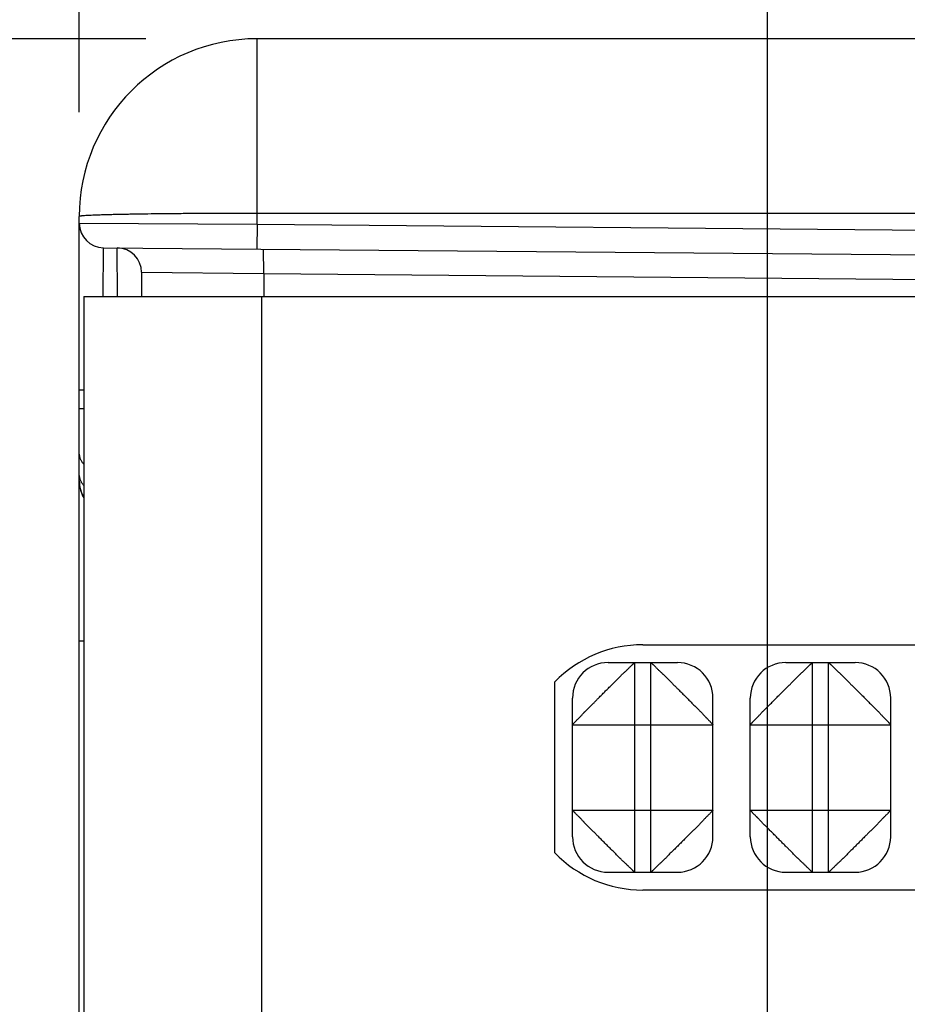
# Model space of a CAD drawing. Header units: inches. Extents: x 0 to 22, y 0 to 17.
# Tile 26 of 39: x 15.5 to 16, y 9 to 9.6. Entities that reach past the tile are written whole.
import ezdxf

# ---------------------------------------------------------------- set-up
doc = ezdxf.new("R2010")
doc.units = ezdxf.units.IN
doc.header["$LTSCALE"] = 1.21
doc.header["$MEASUREMENT"] = 0
doc.layers.get('0').update_dxf_attribs({"linetype": 'CONTINUOUS'})
doc.layers.add('DIMENSIONS', color=7, linetype='CONTINUOUS')
doc.styles.get("Standard").update_dxf_attribs({"font": 'txt', "width": 0.8})
doc.dimstyles.new('DIMSTYLE_1', dxfattribs={"dimtxt": 0.125, "dimasz": 0.18, "dimexe": 0.18, "dimexo": 0.0625, "dimgap": 0.09, "dimtad": 0, "dimtih": 1, "dimtoh": 1, "dimdec": 3, "dimzin": 4, "dimdsep": 46, "dimtxsty": 'STANDARD', "dimblk": '_FILLED', "dimblk1": '_FILLED', "dimblk2": '_FILLED', "dimcen": 0.09, "dimadec": 0, "dimazin": 0, "dimtp": 0.01, "dimtm": 0.01, "dimtfac": 1, "dimtdec": 3, "dimtofl": 0, "dimtmove": 0, "dimatfit": 3, "dimldrblk": '_FILLED', "dimfxl": 1, "dimtolj": 1, "dimtzin": 4, "dimarcsym": 0})

# ---------------------------------------------------------------- blocks, each defined once
blk = doc.blocks.new('_FILLED')
at = {"color": 0, "linetype": 'BYBLOCK'}
blk.add_solid([(0, 0), (-1, 0.1736111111), (-1, -0.1736111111)], dxfattribs=at)
blk = doc.blocks.new('*D4')
at = {"layer": 'DIMENSIONS', "color": 2, "linetype": 'CONTINUOUS'}
for p, q in [((15.5795042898, 9.5639450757), (14.6670042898, 9.5639450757)), ((14.7920042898, 9.5639450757), (14.7920042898, 7.9544450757)), ((14.7920042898, 6.0949450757), (14.7920042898, 7.7044450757)), ((15.5795042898, 6.0949450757), (14.6670042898, 6.0949450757))]:
    blk.add_line(p, q, dxfattribs=at)
at = {"layer": 'DIMENSIONS', "color": 2, "linetype": 'CONTINUOUS', "xscale": 0.18, "yscale": 0.18, "zscale": 0.18}
for p, rotation in [((14.7920042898, 9.5639450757), 90), ((14.7920042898, 6.0949450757), 270)]:
    blk.add_blockref('_FILLED', p, dxfattribs=dict(at, rotation=rotation))
at = {"layer": 'DIMENSIONS', "color": 2, "linetype": 'CONTINUOUS', "insert": (14.7920042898, 7.8919450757), "char_height": 0.125, "width": 1.325, "attachment_point": 2, "line_spacing_factor": 0.9}
blk.add_mtext('3.469{\\Ftxt.shx;\\W1.000000;\\H0.125000; }[88.11]', dxfattribs=at)
blk = doc.blocks.new('*D5')
at = {"layer": 'DIMENSIONS', "color": 2, "linetype": 'CONTINUOUS'}
for p, q in [((15.5420042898, 9.5226536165), (15.5420042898, 10.0940608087)), ((15.9291242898, 8.5995200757), (15.9291242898, 10.0940608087)), ((15.5420042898, 9.9690608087), (15.113240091, 9.9690608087)), ((15.9291242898, 9.9690608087), (16.2891242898, 9.9690608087))]:
    blk.add_line(p, q, dxfattribs=at)
at = {"layer": 'DIMENSIONS', "color": 2, "linetype": 'CONTINUOUS', "xscale": 0.18, "yscale": 0.18, "zscale": 0.18}
blk.add_blockref('_FILLED', (15.5420042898, 9.9690608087), dxfattribs=at)
at = {"layer": 'DIMENSIONS', "color": 2, "linetype": 'CONTINUOUS', "xscale": 0.18, "yscale": 0.18, "zscale": 0.18, "rotation": 180}
blk.add_blockref('_FILLED', (15.9291242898, 9.9690608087), dxfattribs=at)
at = {"layer": 'DIMENSIONS', "color": 2, "linetype": 'CONTINUOUS', "insert": (15.050740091, 10.0315608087), "char_height": 0.125, "width": 1.125, "attachment_point": 3, "line_spacing_factor": 0.9}
blk.add_mtext('.387{\\Ftxt.shx;\\W1.000000;\\H0.125000; }[9.83]', dxfattribs=at)

msp = doc.modelspace()

# ---------------------------------------------------------------- linework, layer by layer
at = {"color": 7, "linetype": 'CONTINUOUS'}
for p, q in [((15.6420042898, 9.4596416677), (15.6420042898, 9.5639450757)), ((16.3420042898, 9.5639450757), (15.6420042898, 9.5639450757)), ((15.5420042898, 6.1949450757), (15.5420042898, 9.4639450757)), ((16.3420042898, 9.4656903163), (15.6420042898, 9.4656903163)), ((15.5420042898, 9.4601536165), (15.6420042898, 9.4596416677)), ((15.6420042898, 9.4596416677), (15.6418840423, 9.4456221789)), ((15.6420042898, 9.4596416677), (16.3420042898, 9.4535328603)), ((15.5555235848, 9.418984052), (15.5556635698, 9.4463746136)), ((15.5556635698, 9.4463746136), (16.4281045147, 9.4387609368)), ((15.5634849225, 9.4189834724), (15.5633450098, 9.4463075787)), ((15.6457826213, 9.431810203), (15.645662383, 9.4455892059)), ((15.5770042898, 9.4325285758), (15.5770042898, 9.4189450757)), ((15.5770042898, 9.4325285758), (15.6457826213, 9.431810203)), ((15.6457826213, 9.431810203), (15.6457826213, 9.4189450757)), ((15.6457826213, 9.431810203), (16.3159645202, 9.4259616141)), ((15.5445042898, 9.4189450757), (15.5445042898, 6.2399450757)), ((15.5445042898, 9.4189450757), (16.4359514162, 9.4189450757)), ((15.6445042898, 9.4189450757), (15.6445042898, 6.2399450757)), ((15.5420042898, 9.366384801), (15.5445042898, 9.366384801)), ((15.5420042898, 9.3558077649), (15.5445042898, 9.3558077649)), ((15.5445042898, 9.2250369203), (15.5420042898, 9.2250369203)), ((15.8590042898, 9.2229450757), (16.1590042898, 9.2229450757)), ((15.8395042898, 9.2129450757), (15.8785042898, 9.2129450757)), ((15.8545042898, 9.0949450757), (15.8545042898, 9.2129450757)), ((15.8635042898, 9.0949450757), (15.8635042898, 9.2129450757)), ((15.9395042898, 9.2129450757), (15.9785042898, 9.2129450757)), ((15.9545042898, 9.0949450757), (15.9545042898, 9.2129450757)), ((15.9635042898, 9.0949450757), (15.9635042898, 9.2129450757)), ((15.8095042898, 9.1058748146), (15.8095042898, 9.2020153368)), ((15.8195042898, 9.1149450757), (15.8195042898, 9.1929450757)), ((15.8985042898, 9.1149450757), (15.8985042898, 9.1929450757)), ((15.9195042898, 9.1149450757), (15.9195042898, 9.1929450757)), ((15.9985042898, 9.1149450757), (15.9985042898, 9.1929450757)), ((15.8195042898, 9.1779450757), (15.8985042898, 9.1779450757)), ((15.9195042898, 9.1779450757), (15.9985042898, 9.1779450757)), ((15.8195042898, 9.1299450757), (15.8985042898, 9.1299450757)), ((15.9195042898, 9.1299450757), (15.9985042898, 9.1299450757)), ((15.8395042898, 9.0949450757), (15.8785042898, 9.0949450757)), ((15.9395042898, 9.0949450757), (15.9785042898, 9.0949450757)), ((16.1590042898, 9.0849450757), (15.8590042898, 9.0849450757))]:
    msp.add_line(p, q, dxfattribs=at)
for centre, radius, start, end in [((15.6420042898, 9.4639450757), 0.1, 90, 180), ((15.5557838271, 9.4601536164), 0.0137795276, 179.9999996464, 269.4999594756), ((15.5632247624, 9.4325285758), 0.0137795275, 5.7e-09, 89.5000006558), ((15.5620042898, 9.3152099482), 0.02, 180, 208.795375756), ((15.8590042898, 9.1539450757), 0.069, 90, 135.8395195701), ((15.8395042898, 9.1929450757), 0.02, 90, 180), ((15.8785042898, 9.1929450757), 0.02, 0, 90), ((15.9395042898, 9.1929450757), 0.02, 90, 180), ((15.9785042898, 9.1929450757), 0.02, 0, 90), ((15.8395042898, 9.1149450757), 0.02, 180, 270), ((15.8785042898, 9.1149450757), 0.02, 270, 360), ((15.9395042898, 9.1149450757), 0.02, 180, 270), ((15.9785042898, 9.1149450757), 0.02, 270, 360), ((15.8590042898, 9.1539450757), 0.069, 224.16048043, 270)]:
    msp.add_arc(centre, radius, start, end, dxfattribs=at)
for points, knots in [([(15.6420042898, 9.4656903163), (15.6387370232, 9.4656903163), (15.6322340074, 9.4656847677), (15.6225578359, 9.4656598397), (15.6130689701, 9.4656185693), (15.6038587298, 9.4655613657), (15.5950158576, 9.4654887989), (15.5866255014, 9.4654016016), (15.5787684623, 9.4653006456), (15.5725891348, 9.465203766), (15.5679686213, 9.4651192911), (15.5647652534, 9.4650546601), (15.5617479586, 9.4649873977), (15.5589240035, 9.4649176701), (15.5563001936, 9.4648456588), (15.5538828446, 9.4647715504), (15.5516777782, 9.4646955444), (15.5496903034, 9.4646178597), (15.5479251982, 9.4645387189), (15.5463866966, 9.4644584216), (15.5450784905, 9.4643772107), (15.5441339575, 9.4643056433), (15.5434960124, 9.4642464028), (15.543106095, 9.4642045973), (15.5427756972, 9.4641627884), (15.5425378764, 9.4641262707), (15.5423777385, 9.4640962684), (15.5422798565, 9.4640751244), (15.5421969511, 9.4640540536), (15.542128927, 9.464032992), (15.5420820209, 9.4640146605), (15.5420520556, 9.4639993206), (15.5420255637, 9.4639830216), (15.5420042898, 9.4639625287), (15.5420042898, 9.4639450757)], [0, 0, 0, 0, 0.0979464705, 0.194948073, 0.2900741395, 0.3824072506, 0.4710588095, 0.5551754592, 0.6339476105, 0.7066171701, 0.7404424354, 0.772484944, 0.8026675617, 0.8309176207, 0.8571674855, 0.881353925, 0.9034190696, 0.9233102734, 0.9409798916, 0.9563864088, 0.9694937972, 0.9802723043, 0.9847811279, 0.9887000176, 0.9920276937, 0.9947642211, 0.995911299, 0.996911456, 0.9977655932, 0.9984753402, 0.9990436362, 0.999276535, 0.9994767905, 1, 1, 1, 1]), ([(15.5420042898, 9.330199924), (15.5420042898, 9.3299524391), (15.5420311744, 9.3294555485), (15.5421515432, 9.3287157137), (15.5423514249, 9.3279846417), (15.5426294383, 9.3272668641), (15.5429838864, 9.3265663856), (15.5435623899, 9.3256500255), (15.544095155, 9.325017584), (15.5444847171, 9.3246229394)], [0, 0, 0, 0, 0.1186123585, 0.237949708, 0.3585988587, 0.4811855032, 0.6062493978, 0.7342299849, 1, 1, 1, 1]), ([(15.5420042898, 9.3182820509), (15.5420042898, 9.3180341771), (15.5420326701, 9.3175365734), (15.5421578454, 9.3167963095), (15.542363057, 9.316065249), (15.5427435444, 9.3150987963), (15.5434149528, 9.3139299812), (15.5441142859, 9.3130950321), (15.5445027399, 9.3126988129)], [0, 0, 0, 0, 0.1186465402, 0.2379740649, 0.3587011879, 0.4814223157, 0.7344051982, 1, 1, 1, 1]), ([(15.5420042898, 9.3152099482), (15.5420042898, 9.3149949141), (15.5420119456, 9.3145612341), (15.5420441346, 9.3139102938), (15.5420962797, 9.3132611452), (15.5421686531, 9.3126183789), (15.542263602, 9.3119779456), (15.5423831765, 9.3113311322), (15.54252537, 9.3106831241), (15.5426590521, 9.3101514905), (15.5427724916, 9.3097474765), (15.5428795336, 9.309394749), (15.5430157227, 9.3090013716), (15.5431999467, 9.3085659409), (15.543368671, 9.3082174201), (15.543514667, 9.3079244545), (15.5436361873, 9.3076810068), (15.5437665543, 9.3074201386), (15.5439532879, 9.3070468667), (15.5441461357, 9.3066619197), (15.5443426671, 9.3062700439), (15.5444421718, 9.3060718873), (15.5444922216, 9.3059729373)], [0, 0, 0, 0, 0.0665853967, 0.1342805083, 0.2017799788, 0.2682091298, 0.3345336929, 0.4022152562, 0.4718474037, 0.5399315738, 0.571927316, 0.6017794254, 0.6540677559, 0.7007398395, 0.7480904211, 0.773947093, 0.8020992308, 0.8323432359, 0.8642503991, 0.9313392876, 0.9656635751, 1, 1, 1, 1]), ([(15.8195042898, 9.1779450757), (15.8195042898, 9.1779532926), (15.8195098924, 9.1779731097), (15.8195264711, 9.1780050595), (15.8195530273, 9.178045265), (15.8195896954, 9.178093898), (15.8196365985, 9.178151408), (15.8197188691, 9.1782473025), (15.819848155, 9.1783907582), (15.8200340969, 9.1785927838), (15.8202596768, 9.1788360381), (15.820524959, 9.1791194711), (15.8208289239, 9.1794414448), (15.8211713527, 9.1797986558), (15.8215526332, 9.1801874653), (15.8219716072, 9.1806074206), (15.8224269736, 9.1810605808), (15.8229176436, 9.1815507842), (15.8234397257, 9.1820847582), (15.8239892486, 9.1826656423), (15.8245675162, 9.1832869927), (15.8251729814, 9.183941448), (15.8256973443, 9.1845006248), (15.8261334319, 9.1849545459), (15.8265873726, 9.1854181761), (15.827051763, 9.185885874), (15.8275219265, 9.1863635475), (15.8278811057, 9.1867339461), (15.8282440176, 9.1871125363), (15.8286125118, 9.1874956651), (15.8289876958, 9.1878798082), (15.8294998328, 9.1883902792), (15.8300312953, 9.1888876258), (15.8305690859, 9.1893862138), (15.8309763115, 9.1897684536), (15.8313828, 9.1901623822), (15.8317867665, 9.1905698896), (15.8321907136, 9.1909870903), (15.8325958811, 9.1914105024), (15.8330036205, 9.1918364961), (15.833415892, 9.1922614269), (15.8338320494, 9.1926849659), (15.8343916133, 9.1932497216), (15.8350963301, 9.1939562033), (15.8359432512, 9.1948081), (15.8367932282, 9.195661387), (15.8376458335, 9.1965121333), (15.8387799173, 9.1976378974), (15.839910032, 9.1987547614), (15.8410336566, 9.1998600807), (15.8418639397, 9.200674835), (15.8426815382, 9.2014781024), (15.8434819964, 9.2022684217), (15.8441332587, 9.2029209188), (15.8446388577, 9.203437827), (15.8451272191, 9.2039427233), (15.8456071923, 9.2044421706), (15.8460840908, 9.2049319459), (15.846552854, 9.2054057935), (15.8471341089, 9.2059800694), (15.847826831, 9.206644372), (15.8485057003, 9.20727834), (15.8491610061, 9.2078838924), (15.8497825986, 9.2084622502), (15.8502748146, 9.2089280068), (15.8506457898, 9.2092867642), (15.8509878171, 9.2096229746), (15.8513879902, 9.2100237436), (15.8518393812, 9.2104795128), (15.8522577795, 9.2108986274), (15.8526459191, 9.2112803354), (15.8530051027, 9.2116226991), (15.8533319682, 9.211926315), (15.8536227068, 9.2121909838), (15.8538412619, 9.2123865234), (15.8539956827, 9.2125231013), (15.854095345, 9.2126106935), (15.8541841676, 9.2126881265), (15.8542621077, 9.2127553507), (15.8543291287, 9.2128123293), (15.8543852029, 9.2128590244), (15.8544252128, 9.2128913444), (15.8544518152, 9.2129119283), (15.8544675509, 9.2129236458), (15.8544805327, 9.2129327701), (15.8544908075, 9.2129393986), (15.8544982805, 9.2129434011), (15.8545026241, 9.2129450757), (15.8545042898, 9.2129450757)], [0, 0, 0, 0, 0.0004978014, 0.001216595, 0.0021831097, 0.0034103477, 0.0049065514, 0.0066778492, 0.0110646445, 0.016604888, 0.0233122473, 0.0311628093, 0.0401237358, 0.0501373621, 0.0611403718, 0.0731140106, 0.0860754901, 0.1000602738, 0.1151327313, 0.1313161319, 0.1485021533, 0.1665553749, 0.1853298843, 0.1949419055, 0.2046889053, 0.224638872, 0.2348711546, 0.2452937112, 0.2558961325, 0.2666429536, 0.2774979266, 0.2884263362, 0.3104467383, 0.3215878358, 0.3328559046, 0.3442821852, 0.3558783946, 0.3676167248, 0.3794630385, 0.3913819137, 0.4033409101, 0.4153311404, 0.4273543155, 0.4515052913, 0.4757844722, 0.5001291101, 0.5244703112, 0.5487530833, 0.5969377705, 0.6207285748, 0.6442404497, 0.6674115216, 0.6901664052, 0.7123879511, 0.7232611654, 0.7339712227, 0.7549432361, 0.7652260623, 0.7753852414, 0.7953232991, 0.8147259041, 0.8335285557, 0.8515950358, 0.8687810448, 0.88496555, 0.8926475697, 0.9000456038, 0.9140208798, 0.9269581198, 0.9389073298, 0.9498983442, 0.9599372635, 0.9689679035, 0.9769249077, 0.9837558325, 0.9867341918, 0.9894141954, 0.9917941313, 0.993872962, 0.9956496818, 0.9971233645, 0.9982936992, 0.9987652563, 0.9991612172, 0.999481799, 0.9997274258, 0.9998990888, 1, 1, 1, 1]), ([(15.8635042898, 9.2129450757), (15.8635125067, 9.2129450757), (15.8635323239, 9.2129394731), (15.8635642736, 9.2129228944), (15.8636044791, 9.2128963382), (15.8636531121, 9.21285967), (15.8637106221, 9.2128127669), (15.8638065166, 9.2127304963), (15.8639499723, 9.2126012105), (15.8641519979, 9.2124152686), (15.8643952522, 9.2121896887), (15.8646786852, 9.2119244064), (15.8650006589, 9.2116204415), (15.8653578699, 9.2112780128), (15.8657466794, 9.2108967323), (15.8661666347, 9.2104777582), (15.8666197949, 9.2100223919), (15.8671099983, 9.2095317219), (15.8676439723, 9.2090096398), (15.8682248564, 9.2084601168), (15.8688462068, 9.2078818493), (15.8695006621, 9.2072763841), (15.8700598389, 9.2067520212), (15.87051376, 9.2063159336), (15.8709773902, 9.2058619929), (15.8714450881, 9.2053976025), (15.8719227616, 9.204927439), (15.8722931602, 9.2045682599), (15.8726717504, 9.2042053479), (15.8730548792, 9.2038368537), (15.8734390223, 9.2034616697), (15.8739494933, 9.2029495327), (15.8744468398, 9.2024180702), (15.8749454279, 9.2018802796), (15.8753276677, 9.201473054), (15.8757215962, 9.2010665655), (15.8761291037, 9.200662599), (15.8765463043, 9.2002586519), (15.8769697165, 9.1998534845), (15.8773957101, 9.1994457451), (15.8778206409, 9.1990334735), (15.8782441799, 9.1986173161), (15.8788089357, 9.1980577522), (15.8795154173, 9.1973530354), (15.8803673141, 9.1965061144), (15.881220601, 9.1956561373), (15.8820713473, 9.194803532), (15.8831971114, 9.1936694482), (15.8843139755, 9.1925393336), (15.8854192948, 9.1914157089), (15.8862340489, 9.1905854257), (15.8870373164, 9.1897678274), (15.8878276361, 9.1889673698), (15.8884801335, 9.188316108), (15.8889970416, 9.187810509), (15.8895019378, 9.1873221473), (15.8900013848, 9.1868421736), (15.89049116, 9.1863652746), (15.8909650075, 9.1858965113), (15.8915392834, 9.1853152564), (15.8922035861, 9.1846225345), (15.8928375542, 9.1839436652), (15.8934431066, 9.1832883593), (15.8940214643, 9.1826667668), (15.8944872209, 9.1821745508), (15.8948459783, 9.1818035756), (15.8951821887, 9.1814615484), (15.8955829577, 9.1810613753), (15.8960387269, 9.1806099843), (15.8964578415, 9.180191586), (15.8968395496, 9.1798034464), (15.8971819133, 9.1794442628), (15.8974855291, 9.1791173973), (15.8977501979, 9.1788266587), (15.8979457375, 9.1786081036), (15.8980823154, 9.1784536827), (15.8981699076, 9.1783540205), (15.8982473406, 9.1782651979), (15.8983145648, 9.1781872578), (15.8983715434, 9.1781202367), (15.8984182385, 9.1780641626), (15.8984505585, 9.1780241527), (15.8984711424, 9.1779975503), (15.8984828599, 9.1779818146), (15.8984919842, 9.1779688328), (15.8984986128, 9.177958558), (15.8985026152, 9.177951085), (15.8985042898, 9.1779467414), (15.8985042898, 9.1779450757)], [0, 0, 0, 0, 0.0004978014, 0.001216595, 0.0021831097, 0.0034103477, 0.0049065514, 0.0066778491, 0.0110646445, 0.0166048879, 0.0233122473, 0.0311628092, 0.0401237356, 0.0501373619, 0.0611403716, 0.0731140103, 0.0860754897, 0.1000602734, 0.1151327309, 0.1313161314, 0.1485021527, 0.1665553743, 0.1853298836, 0.1949419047, 0.2046889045, 0.2246388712, 0.2348711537, 0.2452937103, 0.2558961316, 0.2666429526, 0.2774979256, 0.2884263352, 0.3104467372, 0.3215878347, 0.3328559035, 0.344282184, 0.3558783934, 0.3676167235, 0.3794630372, 0.3913819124, 0.4033409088, 0.415331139, 0.4273543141, 0.4515052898, 0.4757844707, 0.5001291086, 0.5244703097, 0.5487530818, 0.5969377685, 0.6207285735, 0.6442404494, 0.6674115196, 0.6901663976, 0.7123879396, 0.7232611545, 0.7339712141, 0.7549432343, 0.7652260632, 0.7753852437, 0.7953233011, 0.8147259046, 0.8335285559, 0.8515950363, 0.8687810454, 0.8849655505, 0.8926475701, 0.9000456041, 0.9140208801, 0.9269581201, 0.93890733, 0.9498983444, 0.9599372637, 0.9689679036, 0.9769249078, 0.9837558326, 0.9867341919, 0.9894141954, 0.9917941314, 0.9938729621, 0.9956496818, 0.9971233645, 0.9982936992, 0.9987652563, 0.9991612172, 0.999481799, 0.9997274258, 0.9998990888, 1, 1, 1, 1]), ([(15.9195042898, 9.1779450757), (15.9195042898, 9.1779467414), (15.9195059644, 9.177951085), (15.9195099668, 9.177958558), (15.9195165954, 9.1779688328), (15.9195257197, 9.1779818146), (15.9195374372, 9.1779975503), (15.9195580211, 9.1780241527), (15.9195903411, 9.1780641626), (15.9196370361, 9.1781202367), (15.9196940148, 9.1781872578), (15.919761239, 9.1782651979), (15.9198386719, 9.1783540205), (15.9199262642, 9.1784536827), (15.9200628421, 9.1786081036), (15.9202583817, 9.1788266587), (15.9205230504, 9.1791173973), (15.9208266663, 9.1794442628), (15.92116903, 9.1798034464), (15.9215507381, 9.180191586), (15.9219698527, 9.1806099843), (15.9224256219, 9.1810613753), (15.9228263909, 9.1814615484), (15.9231626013, 9.1818035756), (15.9235213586, 9.1821745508), (15.9239871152, 9.1826667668), (15.924565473, 9.1832883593), (15.9251710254, 9.1839436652), (15.9258049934, 9.1846225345), (15.9264692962, 9.1853152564), (15.9270435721, 9.1858965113), (15.9275174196, 9.1863652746), (15.9280071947, 9.1868421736), (15.9285066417, 9.1873221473), (15.9290115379, 9.1878105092), (15.9295284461, 9.1883161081), (15.9301809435, 9.1889673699), (15.9309712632, 9.1897678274), (15.9317745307, 9.1905854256), (15.9325892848, 9.1914157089), (15.933694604, 9.1925393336), (15.9348114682, 9.1936694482), (15.9359372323, 9.1948035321), (15.9367879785, 9.1956561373), (15.9376412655, 9.1965061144), (15.9384931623, 9.1973530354), (15.9391996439, 9.1980577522), (15.9397643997, 9.1986173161), (15.9401879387, 9.1990334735), (15.9406128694, 9.1994457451), (15.9410388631, 9.1998534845), (15.9414622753, 9.2002586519), (15.9418794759, 9.200662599), (15.9422869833, 9.2010665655), (15.9426809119, 9.201473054), (15.9430631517, 9.2018802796), (15.9435617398, 9.2024180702), (15.9440590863, 9.2029495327), (15.9445695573, 9.2034616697), (15.9449537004, 9.2038368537), (15.9453368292, 9.2042053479), (15.9457154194, 9.2045682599), (15.946085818, 9.204927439), (15.9465634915, 9.2053976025), (15.9470311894, 9.2058619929), (15.9474948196, 9.2063159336), (15.9479487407, 9.2067520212), (15.9485079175, 9.2072763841), (15.9491623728, 9.2078818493), (15.9497837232, 9.2084601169), (15.9503646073, 9.2090096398), (15.9508985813, 9.2095317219), (15.9513887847, 9.2100223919), (15.9518419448, 9.2104777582), (15.9522619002, 9.2108967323), (15.9526507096, 9.2112780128), (15.9530079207, 9.2116204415), (15.9533298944, 9.2119244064), (15.9536133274, 9.2121896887), (15.9538565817, 9.2124152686), (15.9540586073, 9.2126012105), (15.954202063, 9.2127304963), (15.9542979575, 9.2128127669), (15.9543554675, 9.21285967), (15.9544041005, 9.2128963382), (15.954444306, 9.2129228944), (15.9544762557, 9.2129394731), (15.9544960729, 9.2129450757), (15.9545042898, 9.2129450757)], [0, 0, 0, 0, 0.0001009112, 0.0002725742, 0.000518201, 0.0008387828, 0.0012347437, 0.0017063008, 0.0028766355, 0.0043503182, 0.0061270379, 0.0082058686, 0.0105858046, 0.0132658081, 0.0162441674, 0.0230750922, 0.0310320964, 0.0400627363, 0.0501016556, 0.06109267, 0.0730418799, 0.0859791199, 0.0999543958, 0.1073524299, 0.1150344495, 0.1312189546, 0.1484049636, 0.166471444, 0.1852740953, 0.2046766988, 0.2246147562, 0.2347739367, 0.2450567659, 0.2660287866, 0.2767388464, 0.2876120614, 0.309833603, 0.3325884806, 0.3557595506, 0.3792714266, 0.4030622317, 0.4512469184, 0.4755296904, 0.4998708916, 0.5242155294, 0.5484947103, 0.572645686, 0.5846688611, 0.5966590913, 0.6086180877, 0.6205369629, 0.6323832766, 0.6441216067, 0.6557178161, 0.6671440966, 0.6784121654, 0.6895532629, 0.7115736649, 0.7225020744, 0.7333570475, 0.7441038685, 0.7547062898, 0.7651288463, 0.7753611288, 0.7953110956, 0.8050580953, 0.8146701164, 0.8334446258, 0.8514978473, 0.8686838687, 0.8848672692, 0.8999397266, 0.9139245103, 0.9268859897, 0.9388596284, 0.9498626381, 0.9598762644, 0.9688371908, 0.9766877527, 0.9833951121, 0.9889353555, 0.9933221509, 0.9950934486, 0.9965896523, 0.9978168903, 0.998783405, 0.9995021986, 1, 1, 1, 1]), ([(15.9635042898, 9.2129450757), (15.9635125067, 9.2129450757), (15.9635323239, 9.2129394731), (15.9635642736, 9.2129228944), (15.9636044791, 9.2128963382), (15.9636531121, 9.21285967), (15.9637106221, 9.2128127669), (15.9638065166, 9.2127304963), (15.9639499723, 9.2126012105), (15.9641519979, 9.2124152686), (15.9643952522, 9.2121896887), (15.9646786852, 9.2119244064), (15.9650006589, 9.2116204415), (15.9653578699, 9.2112780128), (15.9657466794, 9.2108967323), (15.9661666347, 9.2104777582), (15.9666197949, 9.2100223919), (15.9671099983, 9.2095317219), (15.9676439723, 9.2090096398), (15.9682248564, 9.2084601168), (15.9688462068, 9.2078818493), (15.9695006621, 9.2072763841), (15.9700598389, 9.2067520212), (15.97051376, 9.2063159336), (15.9709773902, 9.2058619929), (15.9714450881, 9.2053976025), (15.9719227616, 9.204927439), (15.9722931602, 9.2045682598), (15.9726717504, 9.2042053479), (15.9730548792, 9.2038368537), (15.9734390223, 9.2034616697), (15.9739494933, 9.2029495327), (15.9744468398, 9.2024180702), (15.9749454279, 9.2018802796), (15.9753276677, 9.201473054), (15.9757215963, 9.2010665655), (15.9761291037, 9.200662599), (15.9765463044, 9.2002586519), (15.9769697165, 9.1998534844), (15.9773957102, 9.199445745), (15.9778206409, 9.1990334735), (15.9782441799, 9.1986173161), (15.9788089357, 9.1980577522), (15.9795154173, 9.1973530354), (15.9803673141, 9.1965061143), (15.9812206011, 9.1956561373), (15.9820713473, 9.194803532), (15.9831971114, 9.1936694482), (15.9843139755, 9.1925393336), (15.9854192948, 9.1914157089), (15.986234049, 9.1905854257), (15.9870373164, 9.1897678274), (15.987827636, 9.1889673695), (15.9884801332, 9.1883161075), (15.9889970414, 9.1878105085), (15.9895019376, 9.1873221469), (15.9900013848, 9.1868421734), (15.99049116, 9.1863652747), (15.9909650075, 9.1858965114), (15.9915392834, 9.1853152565), (15.9922035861, 9.1846225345), (15.9928375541, 9.1839436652), (15.9934431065, 9.1832883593), (15.9940214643, 9.1826667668), (15.9944872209, 9.1821745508), (15.9948459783, 9.1818035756), (15.9951821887, 9.1814615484), (15.9955829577, 9.1810613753), (15.9960387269, 9.1806099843), (15.9964578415, 9.180191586), (15.9968395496, 9.1798034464), (15.9971819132, 9.1794442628), (15.9974855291, 9.1791173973), (15.9977501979, 9.1788266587), (15.9979457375, 9.1786081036), (15.9980823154, 9.1784536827), (15.9981699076, 9.1783540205), (15.9982473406, 9.1782651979), (15.9983145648, 9.1781872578), (15.9983715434, 9.1781202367), (15.9984182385, 9.1780641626), (15.9984505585, 9.1780241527), (15.9984711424, 9.1779975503), (15.9984828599, 9.1779818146), (15.9984919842, 9.1779688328), (15.9984986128, 9.177958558), (15.9985026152, 9.177951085), (15.9985042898, 9.1779467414), (15.9985042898, 9.1779450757)], [0, 0, 0, 0, 0.0004978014, 0.001216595, 0.0021831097, 0.0034103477, 0.0049065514, 0.0066778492, 0.0110646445, 0.0166048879, 0.0233122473, 0.0311628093, 0.0401237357, 0.050137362, 0.0611403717, 0.0731140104, 0.0860754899, 0.1000602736, 0.115132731, 0.1313161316, 0.148502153, 0.1665553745, 0.1853298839, 0.194941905, 0.2046889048, 0.2246388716, 0.2348711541, 0.2452937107, 0.2558961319, 0.266642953, 0.2774979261, 0.2884263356, 0.3104467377, 0.3215878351, 0.332855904, 0.3442821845, 0.3558783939, 0.3676167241, 0.3794630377, 0.3913819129, 0.4033409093, 0.4153311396, 0.4273543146, 0.4515052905, 0.4757844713, 0.5001291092, 0.5244703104, 0.5487530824, 0.5969377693, 0.620728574, 0.6442404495, 0.6674115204, 0.6901664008, 0.7123879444, 0.7232611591, 0.7339712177, 0.754943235, 0.7652260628, 0.7753852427, 0.7953233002, 0.8147259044, 0.8335285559, 0.8515950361, 0.8687810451, 0.8849655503, 0.8926475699, 0.900045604, 0.91402088, 0.92695812, 0.9389073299, 0.9498983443, 0.9599372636, 0.9689679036, 0.9769249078, 0.9837558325, 0.9867341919, 0.9894141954, 0.9917941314, 0.9938729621, 0.9956496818, 0.9971233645, 0.9982936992, 0.9987652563, 0.9991612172, 0.999481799, 0.9997274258, 0.9998990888, 1, 1, 1, 1]), ([(15.8545042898, 9.0949450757), (15.8545026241, 9.0949450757), (15.8544982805, 9.0949467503), (15.8544908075, 9.0949507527), (15.8544805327, 9.0949573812), (15.8544675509, 9.0949665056), (15.8544518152, 9.0949782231), (15.8544252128, 9.094998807), (15.8543852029, 9.095031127), (15.8543291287, 9.095077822), (15.8542621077, 9.0951348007), (15.8541841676, 9.0952020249), (15.854095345, 9.0952794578), (15.8539956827, 9.0953670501), (15.8538412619, 9.095503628), (15.8536227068, 9.0956991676), (15.8533319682, 9.0959638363), (15.8530051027, 9.0962674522), (15.8526459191, 9.0966098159), (15.8522577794, 9.096991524), (15.8518393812, 9.0974106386), (15.8513879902, 9.0978664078), (15.8509878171, 9.0982671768), (15.8506457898, 9.0986033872), (15.8502748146, 9.0989621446), (15.8497825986, 9.0994279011), (15.8491610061, 9.1000062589), (15.8485057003, 9.1006118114), (15.847826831, 9.1012457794), (15.8471341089, 9.101910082), (15.846552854, 9.1024843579), (15.8460840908, 9.1029582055), (15.8456071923, 9.1034479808), (15.8451272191, 9.1039474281), (15.8446388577, 9.1044523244), (15.8441332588, 9.1049692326), (15.8434819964, 9.1056217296), (15.8426815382, 9.1064120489), (15.8418639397, 9.1072153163), (15.8410336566, 9.1080300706), (15.839910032, 9.1091353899), (15.8387799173, 9.110252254), (15.8376458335, 9.1113780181), (15.8367932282, 9.1122287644), (15.8359432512, 9.1130820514), (15.8350963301, 9.1139339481), (15.8343916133, 9.1146404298), (15.8338320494, 9.1152051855), (15.833415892, 9.1156287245), (15.8330036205, 9.1160536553), (15.8325958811, 9.1164796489), (15.8321907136, 9.1169030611), (15.8317867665, 9.1173202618), (15.8313828, 9.1177277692), (15.8309763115, 9.1181216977), (15.8305690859, 9.1185039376), (15.8300312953, 9.1190025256), (15.8294998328, 9.1194998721), (15.8289876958, 9.1200103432), (15.8286125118, 9.1203944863), (15.8282440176, 9.1207776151), (15.8278811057, 9.1211562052), (15.8275219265, 9.1215266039), (15.827051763, 9.1220042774), (15.8265873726, 9.1224719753), (15.8261334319, 9.1229356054), (15.8256973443, 9.1233895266), (15.8251729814, 9.1239487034), (15.8245675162, 9.1246031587), (15.8239892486, 9.1252245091), (15.8234397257, 9.1258053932), (15.8229176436, 9.1263393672), (15.8224269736, 9.1268295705), (15.8219716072, 9.1272827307), (15.8215526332, 9.1277026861), (15.8211713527, 9.1280914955), (15.8208289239, 9.1284487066), (15.820524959, 9.1287706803), (15.8202596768, 9.1290541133), (15.8200340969, 9.1292973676), (15.819848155, 9.1294993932), (15.8197188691, 9.1296428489), (15.8196365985, 9.1297387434), (15.8195896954, 9.1297962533), (15.8195530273, 9.1298448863), (15.8195264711, 9.1298850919), (15.8195098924, 9.1299170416), (15.8195042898, 9.1299368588), (15.8195042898, 9.1299450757)], [0, 0, 0, 0, 0.0001009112, 0.0002725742, 0.000518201, 0.0008387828, 0.0012347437, 0.0017063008, 0.0028766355, 0.0043503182, 0.006127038, 0.0082058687, 0.0105858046, 0.0132658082, 0.0162441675, 0.0230750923, 0.0310320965, 0.0400627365, 0.0501016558, 0.0610926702, 0.0730418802, 0.0859791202, 0.0999543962, 0.1073524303, 0.11503445, 0.1312189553, 0.1484049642, 0.1664714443, 0.1852740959, 0.204676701, 0.2246147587, 0.2347739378, 0.2450567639, 0.2660287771, 0.2767388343, 0.2876120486, 0.3098335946, 0.3325884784, 0.3557595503, 0.3792714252, 0.4030622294, 0.4512469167, 0.4755296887, 0.4998708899, 0.5242155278, 0.5484947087, 0.5726456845, 0.5846688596, 0.5966590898, 0.6086180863, 0.6205369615, 0.6323832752, 0.6441216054, 0.6557178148, 0.6671440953, 0.6784121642, 0.6895532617, 0.7115736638, 0.7225020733, 0.7333570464, 0.7441038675, 0.7547062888, 0.7651288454, 0.7753611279, 0.7953110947, 0.8050580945, 0.8146701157, 0.8334446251, 0.8514978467, 0.8686838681, 0.8848672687, 0.8999397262, 0.9139245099, 0.9268859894, 0.9388596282, 0.9498626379, 0.9598762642, 0.9688371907, 0.9766877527, 0.983395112, 0.9889353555, 0.9933221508, 0.9950934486, 0.9965896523, 0.9978168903, 0.998783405, 0.9995021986, 1, 1, 1, 1]), ([(15.8985042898, 9.1299450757), (15.8985042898, 9.1299368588), (15.8984986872, 9.1299170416), (15.8984821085, 9.1298850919), (15.8984555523, 9.1298448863), (15.8984188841, 9.1297962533), (15.898371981, 9.1297387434), (15.8982897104, 9.1296428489), (15.8981604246, 9.1294993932), (15.8979744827, 9.1292973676), (15.8977489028, 9.1290541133), (15.8974836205, 9.1287706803), (15.8971796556, 9.1284487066), (15.8968372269, 9.1280914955), (15.8964559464, 9.1277026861), (15.8960369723, 9.1272827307), (15.895581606, 9.1268295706), (15.895090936, 9.1263393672), (15.8945688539, 9.1258053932), (15.8940193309, 9.1252245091), (15.8934410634, 9.1246031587), (15.8928355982, 9.1239487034), (15.8923112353, 9.1233895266), (15.8918751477, 9.1229356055), (15.891421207, 9.1224719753), (15.8909568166, 9.1220042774), (15.8904866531, 9.1215266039), (15.890127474, 9.1211562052), (15.889764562, 9.1207776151), (15.8893960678, 9.1203944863), (15.8890208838, 9.1200103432), (15.8885087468, 9.1194998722), (15.8879772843, 9.1190025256), (15.8874394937, 9.1185039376), (15.8870322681, 9.1181216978), (15.8866257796, 9.1177277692), (15.8862218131, 9.1173202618), (15.885817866, 9.1169030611), (15.8854126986, 9.116479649), (15.8850049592, 9.1160536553), (15.8845926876, 9.1156287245), (15.8841765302, 9.1152051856), (15.8836169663, 9.1146404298), (15.8829122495, 9.1139339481), (15.8820653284, 9.1130820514), (15.8812153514, 9.1122287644), (15.8803627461, 9.1113780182), (15.8792286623, 9.1102522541), (15.8780985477, 9.1091353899), (15.876974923, 9.1080300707), (15.8761446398, 9.1072153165), (15.8753270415, 9.1064120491), (15.8745265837, 9.1056217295), (15.8738753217, 9.1049692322), (15.8733697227, 9.104452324), (15.8728813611, 9.1039474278), (15.8724013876, 9.1034479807), (15.8719244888, 9.1029582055), (15.8714557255, 9.1024843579), (15.8708744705, 9.101910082), (15.8701817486, 9.1012457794), (15.8695028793, 9.1006118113), (15.8688475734, 9.1000062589), (15.868225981, 9.0994279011), (15.8677337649, 9.0989621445), (15.8673627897, 9.0986033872), (15.8670207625, 9.0982671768), (15.8666205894, 9.0978664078), (15.8661691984, 9.0974106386), (15.8657508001, 9.096991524), (15.8653626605, 9.0966098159), (15.8650034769, 9.0962674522), (15.8646766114, 9.0959638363), (15.8643858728, 9.0956991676), (15.8641673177, 9.095503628), (15.8640128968, 9.0953670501), (15.8639132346, 9.0952794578), (15.863824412, 9.0952020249), (15.8637464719, 9.0951348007), (15.8636794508, 9.095077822), (15.8636233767, 9.095031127), (15.8635833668, 9.094998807), (15.8635567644, 9.0949782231), (15.8635410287, 9.0949665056), (15.8635280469, 9.0949573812), (15.8635177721, 9.0949507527), (15.8635102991, 9.0949467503), (15.8635059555, 9.0949450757), (15.8635042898, 9.0949450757)], [0, 0, 0, 0, 0.0004978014, 0.001216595, 0.0021831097, 0.0034103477, 0.0049065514, 0.0066778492, 0.0110646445, 0.0166048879, 0.0233122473, 0.0311628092, 0.0401237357, 0.050137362, 0.0611403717, 0.0731140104, 0.0860754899, 0.1000602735, 0.115132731, 0.1313161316, 0.1485021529, 0.1665553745, 0.1853298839, 0.194941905, 0.2046889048, 0.2246388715, 0.234871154, 0.2452937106, 0.2558961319, 0.2666429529, 0.277497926, 0.2884263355, 0.3104467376, 0.321587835, 0.3328559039, 0.3442821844, 0.3558783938, 0.367616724, 0.3794630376, 0.3913819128, 0.4033409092, 0.4153311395, 0.4273543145, 0.4515052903, 0.4757844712, 0.5001291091, 0.5244703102, 0.5487530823, 0.5969377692, 0.6207285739, 0.6442404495, 0.6674115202, 0.6901664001, 0.7123879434, 0.7232611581, 0.7339712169, 0.7549432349, 0.7652260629, 0.7753852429, 0.7953233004, 0.8147259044, 0.8335285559, 0.8515950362, 0.8687810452, 0.8849655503, 0.8926475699, 0.900045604, 0.91402088, 0.92695812, 0.9389073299, 0.9498983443, 0.9599372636, 0.9689679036, 0.9769249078, 0.9837558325, 0.9867341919, 0.9894141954, 0.9917941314, 0.9938729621, 0.9956496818, 0.9971233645, 0.9982936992, 0.9987652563, 0.9991612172, 0.999481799, 0.9997274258, 0.9998990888, 1, 1, 1, 1]), ([(15.9545042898, 9.0949450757), (15.9544960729, 9.0949450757), (15.9544762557, 9.0949506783), (15.954444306, 9.094967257), (15.9544041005, 9.0949938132), (15.9543554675, 9.0950304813), (15.9542979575, 9.0950773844), (15.954202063, 9.095159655), (15.9540586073, 9.0952889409), (15.9538565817, 9.0954748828), (15.9536133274, 9.0957004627), (15.9533298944, 9.0959657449), (15.9530079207, 9.0962697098), (15.9526507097, 9.0966121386), (15.9522619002, 9.0969934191), (15.9518419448, 9.0974123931), (15.9513887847, 9.0978677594), (15.9508985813, 9.0983584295), (15.9503646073, 9.0988805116), (15.9497837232, 9.0994300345), (15.9491623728, 9.1000083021), (15.9485079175, 9.1006137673), (15.9479487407, 9.1011381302), (15.9474948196, 9.1015742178), (15.9470311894, 9.1020281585), (15.9465634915, 9.1024925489), (15.946085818, 9.1029627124), (15.9457154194, 9.1033218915), (15.9453368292, 9.1036848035), (15.9449537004, 9.1040532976), (15.9445695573, 9.1044284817), (15.9440590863, 9.1049406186), (15.9435617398, 9.1054720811), (15.9430631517, 9.1060098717), (15.9426809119, 9.1064170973), (15.9422869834, 9.1068235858), (15.9418794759, 9.1072275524), (15.9414622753, 9.1076314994), (15.9410388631, 9.1080366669), (15.9406128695, 9.1084444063), (15.9401879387, 9.1088566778), (15.9397643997, 9.1092728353), (15.9391996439, 9.1098323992), (15.9384931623, 9.1105371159), (15.9376412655, 9.111384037), (15.9367879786, 9.112234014), (15.9359372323, 9.1130866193), (15.9348114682, 9.1142207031), (15.933694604, 9.1153508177), (15.9325892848, 9.1164744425), (15.9317745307, 9.1173047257), (15.9309712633, 9.118122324), (15.9301809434, 9.1189227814), (15.929528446, 9.119574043), (15.9290115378, 9.120079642), (15.9285066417, 9.1205680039), (15.9280071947, 9.1210479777), (15.9275174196, 9.1215248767), (15.9270435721, 9.1219936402), (15.9264692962, 9.122574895), (15.9258049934, 9.1232676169), (15.9251710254, 9.1239464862), (15.924565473, 9.1246017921), (15.9239871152, 9.1252233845), (15.9235213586, 9.1257156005), (15.9231626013, 9.1260865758), (15.9228263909, 9.126428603), (15.9224256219, 9.1268287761), (15.9219698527, 9.1272801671), (15.9215507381, 9.1276985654), (15.92116903, 9.128086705), (15.9208266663, 9.1284458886), (15.9205230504, 9.1287727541), (15.9202583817, 9.1290634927), (15.9200628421, 9.1292820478), (15.9199262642, 9.1294364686), (15.9198386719, 9.1295361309), (15.919761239, 9.1296249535), (15.9196940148, 9.1297028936), (15.9196370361, 9.1297699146), (15.9195903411, 9.1298259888), (15.9195580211, 9.1298659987), (15.9195374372, 9.1298926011), (15.9195257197, 9.1299083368), (15.9195165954, 9.1299213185), (15.9195099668, 9.1299315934), (15.9195059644, 9.1299390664), (15.9195042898, 9.12994341), (15.9195042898, 9.1299450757)], [0, 0, 0, 0, 0.0004978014, 0.001216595, 0.0021831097, 0.0034103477, 0.0049065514, 0.0066778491, 0.0110646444, 0.0166048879, 0.0233122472, 0.0311628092, 0.0401237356, 0.0501373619, 0.0611403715, 0.0731140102, 0.0860754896, 0.1000602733, 0.1151327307, 0.1313161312, 0.1485021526, 0.1665553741, 0.1853298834, 0.1949419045, 0.2046889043, 0.224638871, 0.2348711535, 0.2452937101, 0.2558961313, 0.2666429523, 0.2774979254, 0.2884263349, 0.3104467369, 0.3215878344, 0.3328559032, 0.3442821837, 0.355878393, 0.3676167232, 0.3794630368, 0.391381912, 0.4033409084, 0.4153311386, 0.4273543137, 0.4515052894, 0.4757844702, 0.5001291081, 0.5244703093, 0.5487530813, 0.5969377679, 0.6207285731, 0.6442404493, 0.667411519, 0.6901663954, 0.7123879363, 0.7232611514, 0.7339712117, 0.7549432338, 0.7652260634, 0.7753852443, 0.7953233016, 0.8147259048, 0.833528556, 0.8515950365, 0.8687810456, 0.8849655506, 0.8926475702, 0.9000456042, 0.9140208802, 0.9269581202, 0.9389073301, 0.9498983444, 0.9599372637, 0.9689679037, 0.9769249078, 0.9837558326, 0.9867341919, 0.9894141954, 0.9917941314, 0.9938729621, 0.9956496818, 0.9971233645, 0.9982936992, 0.9987652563, 0.9991612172, 0.999481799, 0.9997274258, 0.9998990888, 1, 1, 1, 1]), ([(15.9985042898, 9.1299450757), (15.9985042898, 9.1299368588), (15.9984986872, 9.1299170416), (15.9984821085, 9.1298850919), (15.9984555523, 9.1298448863), (15.9984188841, 9.1297962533), (15.998371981, 9.1297387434), (15.9982897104, 9.1296428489), (15.9981604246, 9.1294993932), (15.9979744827, 9.1292973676), (15.9977489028, 9.1290541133), (15.9974836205, 9.1287706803), (15.9971796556, 9.1284487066), (15.9968372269, 9.1280914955), (15.9964559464, 9.1277026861), (15.9960369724, 9.1272827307), (15.995581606, 9.1268295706), (15.995090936, 9.1263393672), (15.9945688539, 9.1258053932), (15.994019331, 9.1252245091), (15.9934410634, 9.1246031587), (15.9928355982, 9.1239487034), (15.9923112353, 9.1233895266), (15.9918751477, 9.1229356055), (15.991421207, 9.1224719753), (15.9909568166, 9.1220042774), (15.9904866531, 9.1215266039), (15.990127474, 9.1211562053), (15.989764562, 9.1207776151), (15.9893960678, 9.1203944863), (15.9890208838, 9.1200103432), (15.9885087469, 9.1194998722), (15.9879772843, 9.1190025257), (15.9874394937, 9.1185039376), (15.9870322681, 9.1181216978), (15.9866257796, 9.1177277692), (15.9862218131, 9.1173202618), (15.985817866, 9.1169030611), (15.9854126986, 9.116479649), (15.9850049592, 9.1160536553), (15.9845926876, 9.1156287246), (15.9841765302, 9.1152051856), (15.9836169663, 9.1146404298), (15.9829122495, 9.1139339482), (15.9820653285, 9.1130820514), (15.9812153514, 9.1122287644), (15.9803627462, 9.1113780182), (15.9792286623, 9.1102522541), (15.9780985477, 9.1091353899), (15.976974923, 9.1080300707), (15.9761446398, 9.1072153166), (15.9753270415, 9.1064120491), (15.9745265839, 9.1056217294), (15.9738753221, 9.104969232), (15.9733697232, 9.1044523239), (15.9728813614, 9.1039474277), (15.9724013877, 9.1034479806), (15.9719244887, 9.1029582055), (15.9714557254, 9.102484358), (15.9708744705, 9.1019100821), (15.9701817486, 9.1012457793), (15.9695028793, 9.1006118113), (15.9688475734, 9.1000062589), (15.9682259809, 9.0994279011), (15.9677337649, 9.0989621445), (15.9673627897, 9.0986033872), (15.9670207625, 9.0982671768), (15.9666205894, 9.0978664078), (15.9661691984, 9.0974106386), (15.9657508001, 9.096991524), (15.9653626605, 9.0966098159), (15.9650034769, 9.0962674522), (15.9646766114, 9.0959638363), (15.9643858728, 9.0956991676), (15.9641673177, 9.095503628), (15.9640128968, 9.0953670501), (15.9639132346, 9.0952794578), (15.963824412, 9.0952020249), (15.9637464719, 9.0951348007), (15.9636794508, 9.095077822), (15.9636233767, 9.095031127), (15.9635833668, 9.094998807), (15.9635567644, 9.0949782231), (15.9635410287, 9.0949665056), (15.9635280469, 9.0949573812), (15.9635177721, 9.0949507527), (15.9635102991, 9.0949467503), (15.9635059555, 9.0949450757), (15.9635042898, 9.0949450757)], [0, 0, 0, 0, 0.0004978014, 0.001216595, 0.0021831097, 0.0034103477, 0.0049065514, 0.0066778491, 0.0110646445, 0.0166048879, 0.0233122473, 0.0311628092, 0.0401237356, 0.0501373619, 0.0611403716, 0.0731140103, 0.0860754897, 0.1000602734, 0.1151327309, 0.1313161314, 0.1485021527, 0.1665553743, 0.1853298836, 0.1949419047, 0.2046889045, 0.2246388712, 0.2348711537, 0.2452937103, 0.2558961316, 0.2666429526, 0.2774979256, 0.2884263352, 0.3104467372, 0.3215878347, 0.3328559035, 0.344282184, 0.3558783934, 0.3676167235, 0.3794630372, 0.3913819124, 0.4033409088, 0.415331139, 0.4273543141, 0.4515052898, 0.4757844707, 0.5001291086, 0.5244703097, 0.5487530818, 0.5969377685, 0.6207285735, 0.6442404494, 0.6674115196, 0.6901663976, 0.7123879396, 0.7232611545, 0.7339712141, 0.7549432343, 0.7652260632, 0.7753852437, 0.7953233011, 0.8147259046, 0.8335285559, 0.8515950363, 0.8687810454, 0.8849655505, 0.8926475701, 0.9000456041, 0.9140208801, 0.9269581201, 0.93890733, 0.9498983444, 0.9599372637, 0.9689679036, 0.9769249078, 0.9837558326, 0.9867341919, 0.9894141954, 0.9917941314, 0.9938729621, 0.9956496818, 0.9971233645, 0.9982936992, 0.9987652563, 0.9991612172, 0.999481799, 0.9997274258, 0.9998990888, 1, 1, 1, 1])]:
    msp.add_open_spline(points, degree=3, knots=knots, dxfattribs=at)

# ---------------------------------------------------------------- dimensions: what is measured, and where the dimension line sits
at = {"layer": 'DIMENSIONS', "color": 2, "linetype": 'CONTINUOUS'}
for base, p1, p2, angle, picture, middle in [((15.5420042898, 9.9690608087), (15.9291242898, 8.5995200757), (15.5420042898, 9.5226536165), 180, '*D5', (14.238240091, 9.9690608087)), ((14.7920042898, 9.5639450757), (15.5795042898, 6.0949450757), (15.5795042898, 9.5639450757), 90, '*D4', (14.6420042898, 7.8294450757))]:
    dim = msp.add_linear_dim(base=base, p1=p1, p2=p2, angle=angle, dimstyle='DIMSTYLE_1', dxfattribs=at)
    dim.commit()
    dim.dimension.update_dxf_attribs({"geometry": picture, "text_midpoint": middle, "dimtype": 160})

doc.saveas('drawing.dxf')
